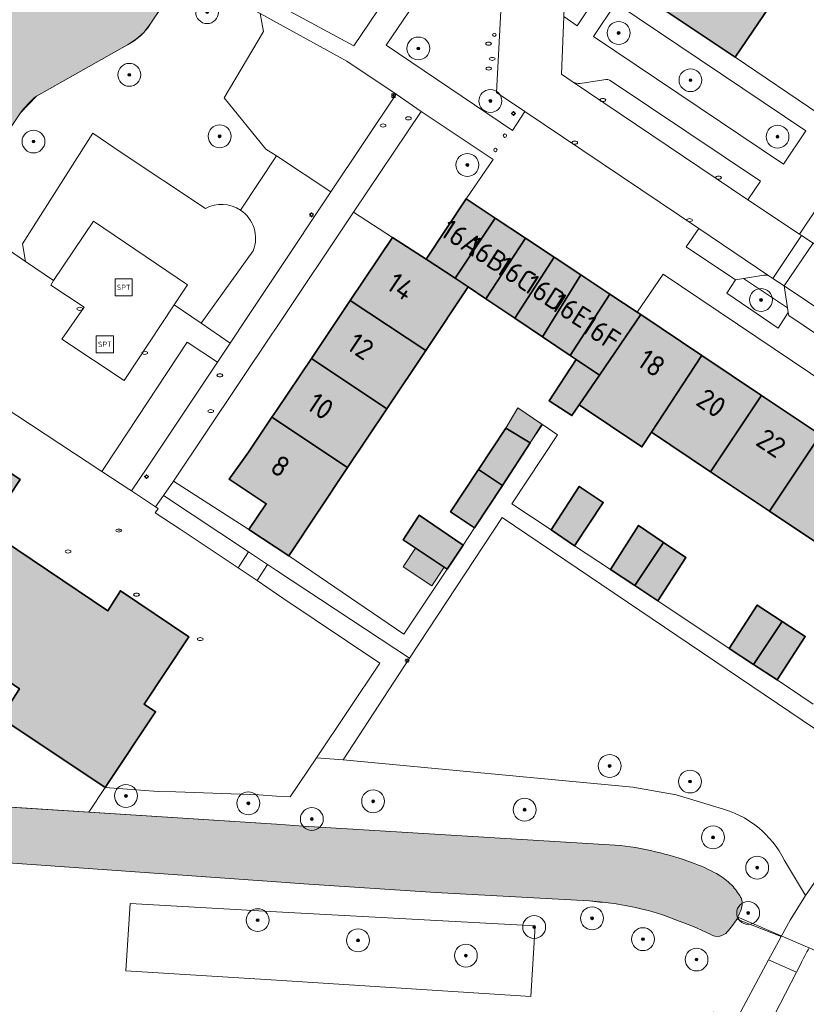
# Model space of a CAD drawing. Header units: metres. Extents: x 125349 to 128236, y 501602 to 503797.
# Tile 83 of 256: x 126478 to 126546, y 502023 to 502109. Entities that reach past the tile are written whole.
import ezdxf
from ezdxf.enums import TextEntityAlignment as Align

# ---------------------------------------------------------------- set-up
doc = ezdxf.new("R2010")
doc.units = ezdxf.units.M
doc.layers.get('0').update_dxf_attribs({"linetype": 'CONTINUOUS'})
for name, color, linetype, lineweight in [('B-WE-GK-BESCHOEIING-G', 130, 'GK-BESCHOEIING-SO', 18), ('B-WE-GR-BEPLANTING_CULTUUR_BODEMBEDEKKER-GV', 90, 'CONTINUOUS', 18), ('B-WE-GR-BEPLANTING_CULTUUR_BOSPLANTSOEN-GV', 90, 'CONTINUOUS', 18), ('B-WE-GR-BEPLANTING_CULTUUR_HEESTERS-GV', 90, 'CONTINUOUS', 18), ('B-WE-GR-BOOM-S-500', 90, 'CONTINUOUS', 18), ('B-WE-GR-GROENVOORZIENING-GV', 80, 'CONTINUOUS', 18), ('B-WE-IE-MEUBILAIR-S', 7, 'CONTINUOUS', 18), ('B-WE-IE-MEUBILAIR_WEGMEUBILAIR-S', 7, 'CONTINUOUS', 18), ('B-WE-IE-TERREINAFSCHEIDING_KUNSTMATIG_MUUR-G', 90, 'IE-TERREINAFSCHEIDING_KUNSTMATIG-SO', 18), ('B-WE-KW-KUNSTWERK_DUIKER-G', 170, 'CONTINUOUS', 18), ('B-WE-OG-BEBOUWING-GV', 7, 'CONTINUOUS', 35), ('B-WE-OG-BEBOUWING-T18', 10, 'CONTINUOUS', 18), ('B-WE-OG-BEBOUWING_OVERBOUWING-GV', 7, 'CONTINUOUS', 18), ('B-WE-OG-TERREIN_BEGROEID-GV', 7, 'CONTINUOUS', 18), ('B-WE-OG-TERREIN_ERF-GV', 7, 'CONTINUOUS', 18), ('B-WE-OG-WATER-GV', 130, 'CONTINUOUS', 18), ('B-WE-VH-GESLOTENVERHARDING_KUNSTSTOF-GV', 10, 'CONTINUOUS', 18), ('B-WE-VH-OPENVERHARDING-GV', 90, 'CONTINUOUS', 18), ('B-WE-VH-OPENVERHARDING_BETONSTRAATSTEEN-GV', 90, 'CONTINUOUS', 18), ('B-WE-VH-OPENVERHARDING_TEGEL-GV', 90, 'CONTINUOUS', 18)]:
    doc.layers.add(name, color=color, linetype=linetype, lineweight=lineweight)
for name, color, linetype, lineweight, true_color in [('B-WE-OG-BEBOUWING-V', 7, 'CONTINUOUS', 18, 0xcc646e), ('B-WE-OG-BEBOUWING_OVERBOUWING-V', 7, 'CONTINUOUS', 18, 0xcc646e), ('B-WE-OG-WATER-V', 7, 'CONTINUOUS', 18, 0xbee8ff)]:
    doc.layers.add(name, color=color, linetype=linetype, lineweight=lineweight, true_color=true_color)
doc.styles.add('NLCS-ISO', font='NLCS-ISO.ttf')
doc.styles.add('NLCS-ISO-M1000-T18', font='NLCS-ISO.ttf', dxfattribs={"height": 1.8})
doc.linetypes.add('GK-BESCHOEIING-SO', pattern='A,18,-3,[1,NLCS.SHX,S=0.6,R=0,X=0,Y=0],-3', length=24)
doc.linetypes.add('IE-TERREINAFSCHEIDING_KUNSTMATIG-SO', pattern='A,4,[82,NLCS.SHX,S=0.75,R=90,X=0,Y=0],4,-2', length=10)

# ---------------------------------------------------------------- blocks, each defined once
blk = doc.blocks.new('SIE-MEUBILAIR_BORD_INFORMATIE-SO')
h = blk.add_hatch(color=256)
h.dxf.hatch_style = 1
h.paths.add_polyline_path([(0.1265625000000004, 0.1957499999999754), (-0.3290625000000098, 0.1957499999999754), (-0.3290625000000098, 0.07762500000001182), (-0.1265625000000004, 0.07762500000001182), (-0.1265625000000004, -0.6480000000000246), (0.1265625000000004, -0.6480000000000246)])
h = blk.add_hatch(color=256)
h.dxf.hatch_style = 1
edge = h.paths.add_edge_path()
edge.add_arc((0, 0.4986431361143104), 0.1493568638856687, 0, 360)
for points in [[(-0.75, -0.75), (0.75, -0.75), (0.75, 0.75), (-0.75, 0.75)], [(0.1265625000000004, 0.1957499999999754), (-0.3290625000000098, 0.1957499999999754), (-0.3290625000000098, 0.07762500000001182), (-0.1265625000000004, 0.07762500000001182), (-0.1265625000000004, -0.6480000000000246), (0.1265625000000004, -0.6480000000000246)]]:
    blk.add_lwpolyline(points, close=True)
blk.add_circle((0, 0.4986431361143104), 0.1493568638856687)
blk = doc.blocks.new('SIE-MEUBILAIR_PAAL_LICHTMAST-SO')
for points in [[(-0.625, 0), (-1, 0)], [(-0.7071067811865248, 0.7071067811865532), (-0.4419417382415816, 0.44194173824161)], [(0, 1), (0, 0.625)], [(0.44194173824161, 0.4419417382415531), (0.7071067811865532, 0.7071067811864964)], [(1, 0), (0.625, 0)], [(-0.7071067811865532, -0.7071067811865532), (-0.4419417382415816, -0.44194173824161)], [(0, -0.625), (0, -1)], [(0.4419417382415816, -0.4419417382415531), (0.7071067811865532, -0.7071067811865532)]]:
    blk.add_lwpolyline(points)
blk.add_circle((0, 0), 0.5)
blk = doc.blocks.new('SIE-MEUBILAIR_PAAL_AFSLUITPAAL-SO')
blk.add_circle((0, 0), 0.75)
blk = doc.blocks.new('SIE-MEUBILAIR_PUT_RIOOLPUT-SO')
blk.add_ellipse((0, 0), major_axis=(1.25, 4.517432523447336e-15), ratio=0.5400000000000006)
blk = doc.blocks.new('SIE-MEUBILAIR_PUT_KOLK-SO')
blk.add_ellipse((0, 0), major_axis=(1.25, 4.517432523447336e-15), ratio=0.5400000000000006)
blk = doc.blocks.new('SIE-MEUBILAIR_PUT_GASPUT-SO')
blk.add_ellipse((0, 0), major_axis=(1.25, 4.517432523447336e-15), ratio=0.5400000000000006)
at = {"style": 'NLCS-ISO'}
blk.add_text('gas ', height=0.75, dxfattribs=at).set_placement((0.5310889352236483, 0.1623907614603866), align=Align.MIDDLE_CENTER)
blk = doc.blocks.new('SIE-WEG_SPEELTOESTEL-SO')
at = {"flags": 128}
blk.add_lwpolyline([(-3.75, -3.75), (3.75, -3.75), (3.75, 3.75), (-3.75, 3.75)], close=True, dxfattribs=at)
at = {"style": 'NLCS-ISO'}
blk.add_text('SPT', height=2.25, dxfattribs=at).set_placement((0, 0), align=Align.MIDDLE_CENTER)
blk = doc.blocks.new('SGR-BOOM_01-SO')
at = {"linetype": 'ByBlock', "lineweight": 18}
h = blk.add_hatch(color=0, dxfattribs=at)
h.dxf.hatch_style = 1
edge = h.paths.add_edge_path()
edge.add_arc((0, 0), 0.25, 0, 360)
at = {"color": 0, "linetype": 'ByBlock', "lineweight": 18}
for radius in [2, 0.25]:
    blk.add_circle((0, 0), radius, dxfattribs=at)

msp = doc.modelspace()

# ---------------------------------------------------------------- hatches: boundary and pattern name
at = {"layer": 'B-WE-OG-BEBOUWING-V'}
for points in [[(126537.109, 502116.038), (126533.488, 502110.667), (126540.15, 502106.213), (126543.727, 502111.54)], [(126519.141, 502092.136), (126516.607, 502093.817), (126513.096, 502088.521), (126515.634, 502086.866)], [(126516.791, 502086.112), (126518.332, 502085.071), (126521.806, 502090.368), (126519.141, 502092.136), (126515.634, 502086.866)], [(126516.791, 502086.112), (126515.634, 502086.866), (126513.096, 502088.521), (126510.15, 502090.427), (126506.458, 502084.917), (126506.466, 502084.911), (126513.078, 502080.544)], [(126524.305, 502088.71), (126521.806, 502090.368), (126518.332, 502085.071), (126520.868, 502083.359)], [(126524.305, 502088.71), (126520.868, 502083.359), (126523.282, 502081.729), (126526.649, 502087.155)], [(126523.282, 502081.729), (126525.716, 502080.085), (126529.171, 502085.482), (126526.649, 502087.155)], [(126531.885, 502083.681), (126531.561, 502083.896), (126529.171, 502085.482), (126525.716, 502080.085), (126526.227, 502079.74), (126528.268, 502078.362)], [(126506.458, 502084.917), (126503.06, 502079.846), (126509.675, 502075.44), (126513.078, 502080.544), (126506.466, 502084.911)], [(126531.885, 502083.681), (126528.268, 502078.362), (126526.503, 502075.767), (126531.992, 502072.092), (126532.835, 502073.378), (126537.215, 502080.062), (126537.238, 502080.097)], [(126499.605, 502074.69), (126506.233, 502070.279), (126509.675, 502075.44), (126503.06, 502079.846), (126500, 502075.279)], [(126526.503, 502075.767), (126528.268, 502078.362), (126526.227, 502079.74), (126523.87, 502076.142), (126525.867, 502074.838)], [(126542.45, 502076.608), (126537.238, 502080.097), (126537.215, 502080.062), (126532.835, 502073.378), (126537.999, 502069.921), (126542.431, 502076.58)], [(126542.45, 502076.608), (126542.431, 502076.58), (126537.999, 502069.921), (126543.15, 502066.473), (126547.597, 502073.132), (126547.611, 502073.153)], [(126499.605, 502074.69), (126497.562, 502071.641), (126495.879, 502069.261), (126499.117, 502067.124), (126497.603, 502064.853), (126501.083, 502062.556), (126506.233, 502070.279)], [(126457.773, 502064.378), (126457.512, 502063.987), (126468.766, 502056.563), (126464.163, 502049.678), (126470.695, 502045.324), (126475.446, 502052.31), (126477.507, 502050.924), (126475.874, 502048.362), (126485.019, 502042.274), (126489.423, 502048.908), (126488.423, 502049.582), (126492.333, 502055.472), (126486.349, 502059.496), (126485.247, 502057.743), (126474.658, 502064.859), (126477.578, 502069.231), (126470.945, 502073.636), (126466.839, 502067.404), (126461.965, 502070.671)], [(126519.775, 502068.714), (126522.212, 502072.443), (126520.065, 502073.748), (126517.68, 502070.11)], [(126547.611, 502073.153), (126547.597, 502073.132), (126543.15, 502066.473), (126548.352, 502062.991), (126552.789, 502069.666), (126552.799, 502069.681)], [(126517.347, 502064.998), (126519.775, 502068.714), (126517.68, 502070.11), (126515.25, 502066.403)], [(126524.046, 502064.835), (126526.093, 502063.43), (126528.601, 502067.228), (126526.504, 502068.633)], [(126514.94, 502061.401), (126516.344, 502063.499), (126512.499, 502066.108), (126511.095, 502063.96)], [(126533.884, 502063.737), (126531.696, 502065.221), (126529.238, 502061.373), (126531.367, 502059.955)], [(126533.382, 502058.613), (126535.84, 502062.411), (126533.884, 502063.737), (126531.367, 502059.955)], [(126541.746, 502053.052), (126544.25, 502056.819), (126542.081, 502058.246), (126539.623, 502054.449)], [(126541.746, 502053.052), (126543.817, 502051.689), (126546.275, 502055.487), (126544.25, 502056.819)]]:
    msp.add_hatch(color=256, dxfattribs=at).paths.add_polyline_path(points)
at = {"layer": 'B-WE-OG-BEBOUWING_OVERBOUWING-V'}
for points in [[(126521.137, 502075.512), (126520.065, 502073.748), (126522.212, 502072.443), (126523.218, 502074.098)], [(126512.175, 502063.241), (126511.081, 502061.597), (126513.599, 502059.921), (126514.693, 502061.565)]]:
    msp.add_hatch(color=256, dxfattribs=at).paths.add_polyline_path(points)
at = {"layer": 'B-WE-OG-WATER-V'}
h = msp.add_hatch(color=256, dxfattribs=at)
edge = h.paths.add_edge_path()
edge.add_line((126389.484, 502044.893), (126392.388, 502045.459))
edge.add_line((126392.388, 502045.459), (126410.497, 502051.379))
edge.add_line((126410.497, 502051.379), (126413.384, 502052.012))
edge.add_line((126413.384, 502052.012), (126416.905, 502051.3))
edge.add_line((126416.905, 502051.3), (126419.923, 502049.827))
edge.add_arc((126395.339779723, 502017.534403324), 40.58505290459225, 48.04648895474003, 52.71925507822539, ccw=False)
edge.add_line((126422.472, 502047.717), (126422.846, 502047.655))
edge.add_arc((126419.8654810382, 502042.6155611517), 5.854864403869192, 51.78976741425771, 59.39828894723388, ccw=False)
edge.add_arc((126419.8341743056, 502042.576375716), 5.905018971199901, 36.417776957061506, 51.78626416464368, ccw=False)
edge.add_arc((126419.857187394, 502042.6048201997), 5.869620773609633, -5.374900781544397, 36.327704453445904, ccw=False)
edge.add_arc((126417.6196056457, 502042.786841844), 8.114464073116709, 337.6407769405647, 354.8254741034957, ccw=False)
edge.add_line((126425.124, 502039.7), (126427.998, 502039.125))
edge.add_line((126427.998, 502039.125), (126430.403, 502038.652))
edge.add_line((126430.403, 502038.652), (126433.368, 502038.079))
edge.add_arc((126440.7080409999, 502035.6288871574), 7.738168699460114, 130.9543519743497, 161.5409400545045, ccw=False)
edge.add_arc((126440.6929678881, 502035.6526009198), 7.71038064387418, 122.228887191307, 130.9852624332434, ccw=False)
edge.add_arc((126439.1090434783, 502038.157826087), 4.746439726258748, 62.05961846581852, 122.1825743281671, ccw=False)
edge.add_arc((126464.769580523, 502087.5778261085), 50.93858170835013, 242.6067700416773, 264.6397269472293)
edge.add_line((126460.011, 502036.862), (126500, 502034.008))
edge.add_line((126500, 502034.008), (126502.402, 502033.851))
edge.add_line((126502.402, 502033.851), (126513.909, 502033.081))
edge.add_line((126513.909, 502033.081), (126527.359, 502032.345))
edge.add_line((126527.359, 502032.345), (126528.303, 502032.254))
edge.add_line((126528.303, 502032.254), (126529.26, 502032.16))
edge.add_arc((126515.9840241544, 501953.9979450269), 79.28151343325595, 78.522283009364, 80.36020040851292, ccw=False)
edge.add_arc((126526.803777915, 502010.2043245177), 22.05380442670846, 68.5740448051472, 77.01281001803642, ccw=False)
edge.add_arc((126522.3059221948, 501996.3238427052), 36.62872908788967, 64.6991307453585, 69.95619004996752, ccw=False)
edge.add_arc((126538.5924008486, 502030.2741258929), 1.047552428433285, 232.8650967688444, 281.8770531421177)
edge.add_arc((126538.4122887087, 502030.6691051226), 1.474206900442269, 285.570457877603, 315.2914805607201)
edge.add_arc((126533.4366500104, 502034.9300097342), 8.021823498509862, 318.6658328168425, 328.6454904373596)
edge.add_arc((126536.5981718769, 502032.8654642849), 4.249387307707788, 330.2368268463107, 340.6288305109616)
edge.add_arc((126539.0096086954, 502032.1955652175), 1.760288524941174, 335.1566596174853, 353.6213633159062)
edge.add_arc((126538.9399048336, 502032.1038504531), 1.822057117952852, 356.732583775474, 373.9790663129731)
edge.add_arc((126535.0670532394, 502029.3325723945), 6.491035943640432, 29.6531401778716, 41.09275271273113)
edge.add_arc((126536.1338525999, 502030.1830348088), 5.128408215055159, 41.76575844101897, 59.26263853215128)
edge.add_arc((126530.9178898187, 502020.9608791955), 15.72261076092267, 60.10175931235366, 68.5949331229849)
edge.add_arc((126526.3842827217, 502007.8262518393), 29.61137815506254, 69.70314716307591, 75.88016645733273)
edge.add_arc((126527.7960677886, 502014.8132611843), 22.49355696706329, 75.02591740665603, 84.10829062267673)
edge.add_line((126530.105, 502037.188), (126502.367, 502038.902))
edge.add_line((126502.367, 502038.902), (126500, 502039.058))
edge.add_line((126500, 502039.058), (126483.601, 502040.113))
edge.add_line((126483.601, 502040.113), (126467.49, 502041.15))
edge.add_line((126467.49, 502041.15), (126465.424, 502041.283))
edge.add_arc((126466.4946727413, 502057.5242092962), 16.27646213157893, 243.61734938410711, 266.2283353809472, ccw=False)
edge.add_arc((126469.2451049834, 502061.0009747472), 20.63377903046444, 206.3425716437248, 241.0645869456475, ccw=False)
edge.add_arc((126462.0529048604, 502056.2737874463), 12.13587282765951, 155.3154284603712, 201.4034948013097, ccw=False)
edge.add_line((126451.026, 502061.342), (126452.621, 502063.744))
edge.add_line((126452.621, 502063.744), (126454.526, 502066.613))
edge.add_line((126454.526, 502066.613), (126477.599, 502101.356))
edge.add_arc((126486.0795015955, 502094.6155470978), 10.83294108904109, 130.8002423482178, 141.5217006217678, ccw=False)
edge.add_line((126479.001, 502102.816), (126486.966, 502107.296))
edge.add_arc((126484.5580614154, 502111.9731340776), 5.26058470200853, 297.2408618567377, 326.9608456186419)
edge.add_line((126488.968, 502109.105), (126492.238, 502114.03))
edge.add_line((126492.238, 502114.03), (126493.058, 502115.264))
edge.add_line((126493.058, 502115.264), (126500, 502125.72))
edge.add_line((126500, 502125.72), (126500.749, 502126.851))
edge.add_line((126500.749, 502126.851), (126502.377, 502129.307))
edge.add_line((126502.377, 502129.307), (126505.166, 502133.418))
edge.add_line((126505.166, 502133.418), (126510.468, 502141.234))
edge.add_line((126510.468, 502141.234), (126518.513, 502153.296))
edge.add_line((126518.513, 502153.296), (126521.647, 502157.971))
edge.add_line((126521.647, 502157.971), (126522.638, 502159.45))
edge.add_line((126522.638, 502159.45), (126525.033, 502163.022))
edge.add_line((126525.033, 502163.022), (126522.864, 502175.946))
edge.add_line((126522.864, 502175.946), (126521.58, 502183.594))
edge.add_line((126521.58, 502183.594), (126518.607, 502185.589))
edge.add_line((126518.607, 502185.589), (126516.323, 502187.122))
edge.add_line((126516.323, 502187.122), (126515.015, 502187.999))
edge.add_line((126515.015, 502187.999), (126502.19, 502184.774))
edge.add_line((126502.19, 502184.774), (126500, 502181.561))
edge.add_line((126500, 502181.561), (126471.507, 502139.392))
edge.add_line((126471.507, 502139.392), (126468.313, 502134.665))
edge.add_line((126468.313, 502134.665), (126463.072, 502126.908))
edge.add_line((126463.072, 502126.908), (126459.857, 502122.066))
edge.add_line((126459.857, 502122.066), (126458.177, 502119.535))
edge.add_line((126458.177, 502119.535), (126448.532, 502105.009))
edge.add_line((126448.532, 502105.009), (126443.712, 502097.749))
edge.add_line((126443.712, 502097.749), (126431.478, 502079.324))
edge.add_line((126431.478, 502079.324), (126428.07, 502074.19))
edge.add_line((126428.07, 502074.19), (126419.351, 502061.059))
edge.add_line((126419.351, 502061.059), (126418.03, 502059.069))
edge.add_line((126418.03, 502059.069), (126415.228, 502058.226))
edge.add_line((126415.228, 502058.226), (126412.278, 502058.034))
edge.add_line((126412.278, 502058.034), (126409.812, 502058.118))
edge.add_line((126409.812, 502058.118), (126406.575, 502057.634))
edge.add_line((126406.575, 502057.634), (126394.465, 502053.079))
edge.add_line((126394.465, 502053.079), (126387.822, 502050.879))
edge.add_line((126387.822, 502050.879), (126387.919, 502050.756))
edge.add_line((126387.919, 502050.756), (126386.181, 502048.769))
edge.add_line((126386.181, 502048.769), (126388.839, 502045.017))
edge.add_line((126388.839, 502045.017), (126388.995, 502044.797))
edge.add_line((126388.995, 502044.797), (126389.484, 502044.893))

# ---------------------------------------------------------------- linework, layer by layer
at = {"layer": 'B-WE-GK-BESCHOEIING-G', "flags": 128}
for points in [[(126521.58, 502183.594), (126525.033, 502163.021), (126518.513, 502153.296), (126510.468, 502141.234), (126502.377, 502129.307), (126500, 502125.72), (126488.968, 502109.105), (126488.409, 502108.389), (126487.735, 502107.78), (126486.966, 502107.296), (126479.001, 502102.816), (126477.599, 502101.356), (126451.026, 502061.342)], [(126465.424, 502041.283), (126500, 502039.058), (126502.367, 502038.902), (126530.105, 502037.188)], [(126527.359, 502032.345), (126513.909, 502033.081), (126502.402, 502033.851), (126500, 502034.008), (126460.011, 502036.862)]]:
    msp.add_lwpolyline(points, dxfattribs=at)
at = {"layer": 'B-WE-GK-BESCHOEIING-G'}
for points in [[(126530.105, 502037.188, -0.0396500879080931), (126533.608, 502036.543)], [(126533.608, 502036.543, -0.02695885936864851), (126536.656, 502035.599)], [(126536.656, 502035.599, -0.03707543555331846), (126538.755, 502034.591)], [(126538.755, 502034.591, -0.07649321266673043), (126539.959, 502033.599)], [(126539.959, 502033.599, -0.04995622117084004), (126540.708, 502032.544)], [(126529.26, 502032.16, -0.001614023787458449), (126527.359, 502032.345)], [(126531.76, 502031.694, 0.008019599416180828), (126529.26, 502032.16)], [(126540.759, 502032, -0.080742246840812), (126540.607, 502031.456)], [(126540.708, 502032.544, -0.07539434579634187), (126540.759, 502032)], [(126534.86, 502030.734, 0.03683770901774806), (126531.76, 502031.694)], [(126540.607, 502031.456, -0.04537477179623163), (126540.287, 502030.756)], [(126537.96, 502029.439, 0.02294227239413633), (126534.86, 502030.734)], [(126540.287, 502030.756, -0.043572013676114), (126539.46, 502029.632)], [(126538.808, 502029.249, -0.2171759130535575), (126537.96, 502029.439)], [(126539.46, 502029.632, -0.1304143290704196), (126538.808, 502029.249)]]:
    msp.add_lwpolyline(points, format="xyb", dxfattribs=at)
at = {"layer": 'B-WE-GR-BEPLANTING_CULTUUR_BODEMBEDEKKER-GV', "flags": 128}
msp.add_lwpolyline([(126540.876, 502086.836), (126540.184, 502086.72), (126539.431, 502085.55), (126543.908, 502082.505), (126544.794, 502083.859), (126544.731, 502084.262)], close=True, dxfattribs=at)
at = {"layer": 'B-WE-GR-BEPLANTING_CULTUUR_BOSPLANTSOEN-GV', "flags": 128}
for points in [[(126492.238, 502114.03), (126488.968, 502109.105)], [(126496.855, 502092.831), (126500, 502097.566), (126499.087, 502098.165), (126495.419, 502102.661), (126498.86, 502108.464), (126498.588, 502110.038), (126497.401, 502110.694), (126497.38, 502110.728), (126493.617, 502113.077)], [(126486.966, 502107.296), (126479.001, 502102.816)], [(126477.599, 502101.356), (126454.526, 502066.613), (126457.773, 502064.378), (126461.965, 502070.671), (126468.541, 502080.586), (126475.026, 502090.362), (126478.055, 502088.315), (126477.795, 502089.868), (126483.938, 502099.556), (126486.43, 502097.885)], [(126486.43, 502097.885), (126493.784, 502092.956)], [(126505.841, 502044.688), (126503.512, 502044.885), (126501.216, 502041.461), (126500, 502041.513), (126498.453, 502041.627), (126491.207, 502041.883), (126489.661, 502041.938), (126485.019, 502042.274), (126483.601, 502040.113), (126500, 502039.058), (126502.367, 502038.902)], [(126538.747, 502040.487), (126534.986, 502041.625), (126531.199, 502042.304), (126505.841, 502044.688)], [(126502.367, 502038.902), (126530.105, 502037.188)], [(126546.314, 502032.811), (126544.458, 502035.884)], [(126540.287, 502030.756), (126544.174, 502029.217), (126544.959, 502030.649), (126546.314, 502032.811)]]:
    msp.add_lwpolyline(points, dxfattribs=at)
at = {"layer": 'B-WE-GR-BEPLANTING_CULTUUR_BOSPLANTSOEN-GV'}
for points in [[(126488.968, 502109.105, -0.1304097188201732), (126486.966, 502107.296)], [(126479.001, 502102.816, 0.04681534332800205), (126477.599, 502101.356)], [(126493.784, 502092.956, -0.27971392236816), (126496.855, 502092.831)], [(126544.458, 502035.884, 0.2226033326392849), (126538.747, 502040.487)], [(126530.105, 502037.188, -0.0396500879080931), (126533.608, 502036.543)], [(126533.608, 502036.543, -0.02695885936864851), (126536.656, 502035.599)], [(126536.656, 502035.599, -0.03707543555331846), (126538.755, 502034.591)], [(126538.755, 502034.591, -0.07649321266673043), (126539.959, 502033.599)], [(126539.959, 502033.599, -0.04995622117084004), (126540.708, 502032.544)], [(126540.759, 502032, -0.080742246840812), (126540.607, 502031.456)], [(126540.708, 502032.544, -0.07539434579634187), (126540.759, 502032)], [(126540.607, 502031.456, -0.04537477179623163), (126540.287, 502030.756)]]:
    msp.add_lwpolyline(points, format="xyb", dxfattribs=at)
at = {"layer": 'B-WE-GR-BEPLANTING_CULTUUR_HEESTERS-GV', "flags": 128}
for points in [[(126518.484, 502120.329), (126509.602, 502107.26), (126520.656, 502099.811), (126521.748, 502101.465), (126519.258, 502103.112), (126519.794, 502113.037), (126522.214, 502116.658), (126522.649, 502117.309)], [(126493.411, 502082.916), (126495.944, 502081.18), (126497.434, 502083.415), (126500, 502087.265), (126504.778, 502094.434), (126500, 502097.566), (126496.855, 502092.831)], [(126497.967, 502089.266), (126493.411, 502082.916)], [(126466.693, 502044.119), (126467.49, 502041.15), (126483.601, 502040.113), (126485.019, 502042.274), (126475.874, 502048.362), (126477.507, 502050.924), (126475.446, 502052.31), (126470.695, 502045.324), (126464.163, 502049.678), (126468.766, 502056.563), (126457.512, 502063.987), (126457.773, 502064.378)]]:
    msp.add_lwpolyline(points, dxfattribs=at)
for points in [[(126525.16, 502109.777), (126526.314, 502108.967), (126530.121, 502114.643), (126529.099, 502115.395), (126526.649, 502115.109), (126525.984, 502114.117), (126525.288, 502113.078)], [(126529.697, 502110.957), (126527.739, 502108.023), (126544.377, 502096.844), (126546.336, 502099.778)], [(126512.681, 502101.472), (126506.761, 502092.638), (126510.15, 502090.427), (126513.096, 502088.521), (126516.607, 502093.817), (126518.969, 502097.27)], [(126545.769, 502090.732), (126545.945, 502090.615), (126546.982, 502089.926), (126549.346, 502090.503), (126549.86, 502091.295), (126547.32, 502093.031)], [(126484.718, 502069.955), (126487.085, 502068.399), (126487.087, 502068.398), (126487.322, 502068.244), (126488.708, 502070.324), (126494.836, 502079.517), (126492.202, 502081.272), (126486.087, 502072.025)], [(126489.431, 502066.858), (126489.658, 502066.709), (126489.404, 502066.334), (126491.569, 502064.894), (126496.648, 502061.515), (126497.545, 502062.909), (126490.109, 502067.846)], [(126511.651, 502053.59), (126500, 502061.278), (126499.211, 502061.802), (126498.305, 502060.394), (126500, 502059.22), (126500.571, 502058.838), (126509.058, 502053.156), (126503.512, 502044.885), (126505.841, 502044.688)]]:
    msp.add_lwpolyline(points, close=True, dxfattribs=at)
at = {"layer": 'B-WE-GR-BEPLANTING_CULTUUR_HEESTERS-GV'}
msp.add_lwpolyline([(126496.855, 502092.831, -0.3551277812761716), (126497.967, 502089.266)], format="xyb", dxfattribs=at)
at = {"layer": 'B-WE-GR-GROENVOORZIENING-GV', "flags": 128}
for points in [[(126529.26, 502032.16), (126528.303, 502032.254), (126527.359, 502032.345), (126513.909, 502033.081), (126502.402, 502033.851), (126500, 502034.008), (126460.011, 502036.862)], [(126477.018, 502021.363), (126483.262, 502020.947), (126489.961, 502020.629), (126496.114, 502020.214), (126500.049, 502019.987), (126502.488, 502019.845), (126503.144, 502019.761), (126515.167, 502019.021), (126531.297, 502018.481), (126535.525, 502020.685), (126538.252, 502022.616), (126540.212, 502021.841), (126543.068, 502027.177), (126543.56, 502028.097), (126544.174, 502029.217), (126540.287, 502030.756)]]:
    msp.add_lwpolyline(points, dxfattribs=at)
for points in [[(126522.657, 502030.161), (126500, 502031.394), (126487.21, 502032.124), (126486.837, 502026.235), (126500, 502025.395), (126522.265, 502023.973)], [(126487.21, 502032.124), (126500, 502031.394), (126522.657, 502030.161), (126522.265, 502023.973), (126500, 502025.395), (126486.837, 502026.235)]]:
    msp.add_lwpolyline(points, close=True, dxfattribs=at)
at = {"layer": 'B-WE-GR-GROENVOORZIENING-GV'}
for points in [[(126531.76, 502031.694, 0.008019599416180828), (126529.26, 502032.16)], [(126534.86, 502030.734, 0.03683770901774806), (126531.76, 502031.694)], [(126537.96, 502029.439, 0.02294227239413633), (126534.86, 502030.734)], [(126540.287, 502030.756, -0.043572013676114), (126539.46, 502029.632)], [(126538.808, 502029.249, -0.2171759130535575), (126537.96, 502029.439)], [(126539.46, 502029.632, -0.1304143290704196), (126538.808, 502029.249)]]:
    msp.add_lwpolyline(points, format="xyb", dxfattribs=at)
at = {"layer": 'B-WE-IE-TERREINAFSCHEIDING_KUNSTMATIG_MUUR-G', "flags": 128}
msp.add_lwpolyline([(126547.463, 502101.263), (126540.15, 502106.213)], dxfattribs=at)
at = {"layer": 'B-WE-KW-KUNSTWERK_DUIKER-G', "flags": 128}
msp.add_lwpolyline([(126540.333, 502030.947), (126550.545, 502026.558)], dxfattribs=at)
at = {"layer": 'B-WE-OG-BEBOUWING-GV', "flags": 128}
for points in [[(126537.109, 502116.038), (126533.488, 502110.667), (126540.15, 502106.213), (126543.727, 502111.54)], [(126519.141, 502092.136), (126516.607, 502093.817), (126513.096, 502088.521), (126515.634, 502086.866)], [(126516.791, 502086.112), (126518.332, 502085.071), (126521.806, 502090.368), (126519.141, 502092.136), (126515.634, 502086.866)], [(126516.791, 502086.112), (126515.634, 502086.866), (126513.096, 502088.521), (126510.15, 502090.427), (126506.458, 502084.917), (126506.466, 502084.911), (126513.078, 502080.544)], [(126524.305, 502088.71), (126521.806, 502090.368), (126518.332, 502085.071), (126520.868, 502083.359)], [(126524.305, 502088.71), (126520.868, 502083.359), (126523.282, 502081.729), (126526.649, 502087.155)], [(126523.282, 502081.729), (126525.716, 502080.085), (126529.171, 502085.482), (126526.649, 502087.155)], [(126531.885, 502083.681), (126531.561, 502083.896), (126529.171, 502085.482), (126525.716, 502080.085), (126526.227, 502079.74), (126528.268, 502078.362)], [(126506.458, 502084.917), (126503.06, 502079.846), (126509.675, 502075.44), (126513.078, 502080.544), (126506.466, 502084.911)], [(126531.885, 502083.681), (126528.268, 502078.362), (126526.503, 502075.767), (126531.992, 502072.092), (126532.835, 502073.378), (126537.215, 502080.062), (126537.238, 502080.097)], [(126499.605, 502074.69), (126506.233, 502070.279), (126509.675, 502075.44), (126503.06, 502079.846), (126500, 502075.279)], [(126526.503, 502075.767), (126528.268, 502078.362), (126526.227, 502079.74), (126523.87, 502076.142), (126525.867, 502074.838)], [(126542.45, 502076.608), (126537.238, 502080.097), (126537.215, 502080.062), (126532.835, 502073.378), (126537.999, 502069.921), (126542.431, 502076.58)], [(126542.45, 502076.608), (126542.431, 502076.58), (126537.999, 502069.921), (126543.15, 502066.473), (126547.597, 502073.132), (126547.611, 502073.153)], [(126499.605, 502074.69), (126497.562, 502071.641), (126495.879, 502069.261), (126499.117, 502067.124), (126497.603, 502064.853), (126501.083, 502062.556), (126506.233, 502070.279)], [(126457.773, 502064.378), (126457.512, 502063.987), (126468.766, 502056.563), (126464.163, 502049.678), (126470.695, 502045.324), (126475.446, 502052.31), (126477.507, 502050.924), (126475.874, 502048.362), (126485.019, 502042.274), (126489.423, 502048.908), (126488.423, 502049.582), (126492.333, 502055.472), (126486.349, 502059.496), (126485.247, 502057.743), (126474.658, 502064.859), (126477.578, 502069.231), (126470.945, 502073.636), (126466.839, 502067.404), (126461.965, 502070.671)], [(126519.775, 502068.714), (126522.212, 502072.443), (126520.065, 502073.748), (126517.68, 502070.11)], [(126547.611, 502073.153), (126547.597, 502073.132), (126543.15, 502066.473), (126548.352, 502062.991), (126552.789, 502069.666), (126552.799, 502069.681)], [(126517.347, 502064.998), (126519.775, 502068.714), (126517.68, 502070.11), (126515.25, 502066.403)], [(126524.046, 502064.835), (126526.093, 502063.43), (126528.601, 502067.228), (126526.504, 502068.633)], [(126514.94, 502061.401), (126516.344, 502063.499), (126512.499, 502066.108), (126511.095, 502063.96)], [(126533.884, 502063.737), (126531.696, 502065.221), (126529.238, 502061.373), (126531.367, 502059.955)], [(126533.382, 502058.613), (126535.84, 502062.411), (126533.884, 502063.737), (126531.367, 502059.955)], [(126541.746, 502053.052), (126544.25, 502056.819), (126542.081, 502058.246), (126539.623, 502054.449)], [(126541.746, 502053.052), (126543.817, 502051.689), (126546.275, 502055.487), (126544.25, 502056.819)]]:
    msp.add_lwpolyline(points, close=True, dxfattribs=at)
at = {"layer": 'B-WE-OG-BEBOUWING_OVERBOUWING-GV', "flags": 128}
for points in [[(126521.137, 502075.512), (126520.065, 502073.748), (126522.212, 502072.443), (126523.218, 502074.098)], [(126512.175, 502063.241), (126511.081, 502061.597), (126513.599, 502059.921), (126514.693, 502061.565)]]:
    msp.add_lwpolyline(points, close=True, dxfattribs=at)
at = {"layer": 'B-WE-OG-TERREIN_BEGROEID-GV', "flags": 128}
for points in [[(126500, 502110.87), (126506.769, 502107.201), (126545.801, 502164.986)], [(126493.784, 502092.956), (126486.43, 502097.885), (126483.938, 502099.556), (126477.795, 502089.868), (126478.055, 502088.315), (126480.491, 502086.669), (126484.005, 502091.846), (126492.217, 502086.289), (126491.065, 502084.524), (126493.411, 502082.916)], [(126493.411, 502082.916), (126497.967, 502089.266)], [(126546.314, 502032.811), (126546.558, 502033.201), (126547.807, 502035.003), (126548.956, 502036.455), (126549.956, 502037.706), (126553.654, 502043.011), (126519.746, 502065.901), (126511.651, 502053.59)], [(126511.651, 502053.59), (126505.841, 502044.688), (126531.199, 502042.304), (126534.986, 502041.625), (126538.747, 502040.487)], [(126544.458, 502035.884), (126546.314, 502032.811)], [(126545.862, 502026.791), (126545.51, 502026.109), (126542.613, 502020.492), (126544.257, 502019.821), (126548.521, 502012.741), (126553.918, 502006.495), (126558.943, 502000.685), (126560.862, 501998.622), (126563.402, 501995.822), (126569.881, 501989.178), (126572.909, 501986.113), (126575.074, 501983.922), (126582.504, 501976.425), (126584.715, 501974.357), (126588.027, 501971.631), (126591.364, 501969.036), (126595.292, 501965.995), (126598.312, 501963.86), (126601.444, 501961.767), (126606.387, 501958.562), (126610.989, 501955.553), (126613.631, 501953.804), (126631.565, 501942.482), (126647.964, 501932.005)]]:
    msp.add_lwpolyline(points, dxfattribs=at)
msp.add_lwpolyline([(126500, 502097.566), (126504.778, 502094.434), (126510.477, 502102.983), (126506.151, 502105.853), (126500, 502109.256), (126498.588, 502110.038), (126498.86, 502108.464), (126495.419, 502102.661), (126499.087, 502098.165)], close=True, dxfattribs=at)
at = {"layer": 'B-WE-OG-TERREIN_BEGROEID-GV'}
for points in [[(126496.855, 502092.831, 0.27971392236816), (126493.784, 502092.956)], [(126497.967, 502089.266, 0.3551277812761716), (126496.855, 502092.831)], [(126538.747, 502040.487, -0.2226033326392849), (126544.458, 502035.884)], [(126546.623, 502028.247, 0.01414790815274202), (126545.862, 502026.791)]]:
    msp.add_lwpolyline(points, format="xyb", dxfattribs=at)
at = {"layer": 'B-WE-OG-TERREIN_ERF-GV', "flags": 128}
for points in [[(126543.727, 502111.54), (126540.15, 502106.213), (126547.463, 502101.263), (126549.594, 502104.468), (126548.429, 502105.262), (126549.84, 502107.384), (126551.187, 502109.41), (126554.981, 502106.851), (126559.044, 502112.896)], [(126567.795, 502064.381), (126533.838, 502087.214), (126531.561, 502083.896), (126531.885, 502083.681), (126537.238, 502080.097), (126542.45, 502076.608), (126547.611, 502073.153)], [(126548.352, 502062.991), (126543.15, 502066.473), (126537.999, 502069.921), (126532.835, 502073.378), (126531.992, 502072.092), (126526.503, 502075.767), (126525.867, 502074.838), (126523.87, 502076.142), (126526.227, 502079.74), (126525.716, 502080.085), (126523.282, 502081.729), (126520.868, 502083.359), (126518.332, 502085.071), (126516.791, 502086.112), (126513.078, 502080.544), (126509.675, 502075.44), (126506.233, 502070.279), (126501.083, 502062.556), (126511.15, 502055.691), (126514.94, 502061.401), (126511.095, 502063.96), (126512.499, 502066.108), (126516.344, 502063.499), (126517.347, 502064.998), (126515.25, 502066.403), (126517.68, 502070.11), (126520.065, 502073.748), (126522.212, 502072.443), (126523.293, 502074.058), (126524.593, 502073.158), (126520.596, 502067.102), (126524.046, 502064.835), (126526.504, 502068.633), (126528.601, 502067.228), (126526.093, 502063.43), (126529.238, 502061.373), (126531.696, 502065.221), (126533.884, 502063.737), (126535.84, 502062.411), (126533.382, 502058.613), (126539.623, 502054.449), (126542.081, 502058.246), (126544.25, 502056.819), (126546.275, 502055.487), (126543.817, 502051.689), (126546.963, 502049.582)], [(126470.945, 502073.636), (126477.578, 502069.231), (126474.658, 502064.859), (126485.247, 502057.743), (126486.349, 502059.496), (126492.333, 502055.472), (126488.423, 502049.582), (126489.423, 502048.908), (126485.019, 502042.274), (126489.661, 502041.938), (126491.207, 502041.883), (126498.453, 502041.627), (126500, 502041.513), (126501.216, 502041.461), (126503.512, 502044.885), (126509.058, 502053.156), (126500.571, 502058.838), (126500, 502059.22), (126498.305, 502060.394), (126497.605, 502060.879), (126496.648, 502061.515), (126491.569, 502064.894), (126489.404, 502066.334), (126489.658, 502066.709), (126489.431, 502066.858), (126487.322, 502068.244), (126487.087, 502068.398), (126487.085, 502068.399), (126484.718, 502069.955), (126468.541, 502080.586)], [(126546.963, 502049.582), (126543.817, 502051.689), (126541.746, 502053.052), (126539.623, 502054.449), (126533.382, 502058.613), (126531.367, 502059.955), (126529.238, 502061.373), (126526.093, 502063.43), (126524.046, 502064.835), (126520.596, 502067.102), (126524.593, 502073.158), (126523.293, 502074.058), (126522.212, 502072.443), (126519.775, 502068.714), (126517.347, 502064.998), (126516.344, 502063.499), (126514.94, 502061.401), (126511.15, 502055.691), (126501.083, 502062.556), (126497.603, 502064.853), (126490.994, 502069.107), (126490.109, 502067.846), (126497.545, 502062.909), (126499.211, 502061.802), (126500, 502061.278), (126511.651, 502053.59), (126519.746, 502065.901), (126553.654, 502043.011)]]:
    msp.add_lwpolyline(points, dxfattribs=at)
msp.add_lwpolyline([(126497.603, 502064.853), (126499.117, 502067.124), (126495.879, 502069.261), (126497.562, 502071.641), (126499.605, 502074.69), (126500, 502075.279), (126503.06, 502079.846), (126506.458, 502084.917), (126510.15, 502090.427), (126506.761, 502092.638), (126500, 502082.547), (126499.606, 502081.96), (126490.994, 502069.107)], close=True, dxfattribs=at)
at = {"layer": 'B-WE-OG-WATER-GV', "flags": 128}
for points in [[(126488.968, 502109.105), (126492.238, 502114.03)], [(126479.001, 502102.816), (126486.966, 502107.296)], [(126451.026, 502061.342), (126452.621, 502063.744), (126454.526, 502066.613), (126477.599, 502101.356)], [(126530.105, 502037.188), (126502.367, 502038.902), (126500, 502039.058), (126483.601, 502040.113), (126467.49, 502041.15), (126465.424, 502041.283)], [(126460.011, 502036.862), (126500, 502034.008), (126502.402, 502033.851), (126513.909, 502033.081), (126527.359, 502032.345), (126528.303, 502032.254), (126529.26, 502032.16)]]:
    msp.add_lwpolyline(points, dxfattribs=at)
at = {"layer": 'B-WE-OG-WATER-GV'}
for points in [[(126486.966, 502107.296, 0.1304097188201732), (126488.968, 502109.105)], [(126477.599, 502101.356, -0.04681534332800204), (126479.001, 502102.816)], [(126533.608, 502036.543, 0.03965008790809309), (126530.105, 502037.188)], [(126536.656, 502035.599, 0.0269588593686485), (126533.608, 502036.543)], [(126538.755, 502034.591, 0.03707543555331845), (126536.656, 502035.599)], [(126539.959, 502033.599, 0.07649321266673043), (126538.755, 502034.591)], [(126540.708, 502032.544, 0.04995622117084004), (126539.959, 502033.599)], [(126529.26, 502032.16, -0.008019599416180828), (126531.76, 502031.694)], [(126540.607, 502031.456, 0.08074224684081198), (126540.759, 502032)], [(126540.759, 502032, 0.07539434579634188), (126540.708, 502032.544)], [(126531.76, 502031.694, -0.03683770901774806), (126534.86, 502030.734)], [(126540.287, 502030.756, 0.04537477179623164), (126540.607, 502031.456)], [(126534.86, 502030.734, -0.02294227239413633), (126537.96, 502029.439)], [(126539.46, 502029.632, 0.04357201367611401), (126540.287, 502030.756)], [(126537.96, 502029.439, 0.2171759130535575), (126538.808, 502029.249)], [(126538.808, 502029.249, 0.1304143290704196), (126539.46, 502029.632)]]:
    msp.add_lwpolyline(points, format="xyb", dxfattribs=at)
at = {"layer": 'B-WE-VH-GESLOTENVERHARDING_KUNSTSTOF-GV', "flags": 128}
msp.add_lwpolyline([(126491.065, 502084.524), (126492.217, 502086.289), (126484.005, 502091.846), (126480.491, 502086.669), (126480.261, 502086.268), (126483.187, 502084.339), (126481.226, 502081.54), (126486.67, 502077.909)], close=True, dxfattribs=at)
at = {"layer": 'B-WE-VH-OPENVERHARDING-GV', "flags": 128}
for points in [[(126570.146, 502062.832), (126567.795, 502064.381), (126554.653, 502044.412), (126553.654, 502043.011), (126549.956, 502037.706), (126548.956, 502036.455), (126547.807, 502035.003), (126546.558, 502033.201), (126546.314, 502032.811)], [(126546.314, 502032.811), (126544.959, 502030.649), (126544.174, 502029.217), (126543.56, 502028.097), (126543.068, 502027.177), (126545.51, 502026.109), (126545.862, 502026.791)]]:
    msp.add_lwpolyline(points, dxfattribs=at)
for points in [[(126499.211, 502061.802), (126497.545, 502062.909), (126496.648, 502061.515), (126497.605, 502060.879), (126498.305, 502060.394)], [(126543.068, 502027.177), (126540.212, 502021.841), (126541.499, 502021.118), (126542.613, 502020.492), (126545.51, 502026.109)]]:
    msp.add_lwpolyline(points, close=True, dxfattribs=at)
at = {"layer": 'B-WE-VH-OPENVERHARDING-GV'}
msp.add_lwpolyline([(126545.862, 502026.791, -0.01414790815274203), (126546.623, 502028.247)], format="xyb", dxfattribs=at)
at = {"layer": 'B-WE-VH-OPENVERHARDING_BETONSTRAATSTEEN-GV', "flags": 128}
for points in [[(126553.668, 502163.263), (126551.759, 502164.54), (126550.041, 502162.032), (126545.801, 502164.986), (126506.769, 502107.201), (126500, 502110.87), (126498.217, 502111.837), (126498.082, 502111.86)], [(126545.769, 502090.732), (126547.32, 502093.031), (126549.86, 502091.295), (126549.346, 502090.503), (126549.55, 502090.553), (126574.142, 502073.982), (126575.657, 502076.234), (126560.413, 502086.433), (126560.155, 502086.287), (126548.277, 502094.431), (126551.159, 502098.705), (126550.016, 502099.519), (126547.463, 502101.263), (126540.15, 502106.213), (126533.488, 502110.667), (126533.409, 502110.552), (126530.714, 502112.411), (126545.356, 502134.199), (126546.153, 502135.384), (126560.143, 502156.202), (126561.281, 502157.903), (126557.276, 502160.582)], [(126557.121, 502160.348), (126555.946, 502158.525), (126556.532, 502155.89), (126555.41, 502154.234), (126546.721, 502141.294), (126546.449, 502141.245), (126547.487, 502140.505), (126545.043, 502136.871), (126542.535, 502138.537), (126541.085, 502136.365), (126543.55, 502134.694), (126541.75, 502131.96), (126540.753, 502132.589), (126540.773, 502132.495), (126529.279, 502115.416), (126529.099, 502115.395), (126530.121, 502114.643), (126526.314, 502108.967), (126525.16, 502109.777), (126524.964, 502104.72), (126525.888, 502104.075)], [(126569.528, 502066.962), (126544.835, 502083.601), (126544.794, 502083.859), (126543.908, 502082.505), (126539.431, 502085.55), (126540.184, 502086.72), (126535.847, 502089.626), (126536.972, 502091.23), (126521.748, 502101.465), (126520.656, 502099.811), (126509.602, 502107.26), (126518.484, 502120.329)], [(126498.588, 502110.038), (126500, 502109.256), (126506.151, 502105.853), (126510.477, 502102.983), (126512.681, 502101.472), (126518.969, 502097.27), (126516.607, 502093.817), (126519.141, 502092.136), (126521.806, 502090.368), (126524.305, 502088.71), (126526.649, 502087.155), (126529.171, 502085.482), (126531.561, 502083.896), (126533.838, 502087.214), (126567.795, 502064.381)], [(126525.888, 502104.075), (126541.261, 502093.726)], [(126528.664, 502104.244), (126526.589, 502103.913)], [(126541.261, 502093.726), (126542.365, 502095.359), (126529.307, 502104.122)], [(126529.307, 502104.122), (126542.365, 502095.359), (126541.261, 502093.726), (126545.769, 502090.732)], [(126543.103, 502087.079), (126536.972, 502091.23), (126535.847, 502089.626), (126540.184, 502086.72), (126540.876, 502086.836)], [(126540.876, 502086.836), (126542.655, 502087.133)]]:
    msp.add_lwpolyline(points, dxfattribs=at)
for points in [[(126545.769, 502090.732), (126541.261, 502093.726), (126525.888, 502104.075), (126524.964, 502104.72), (126525.16, 502109.777), (126525.288, 502113.078), (126525.984, 502114.117), (126522.214, 502116.658), (126519.794, 502113.037), (126519.258, 502103.112), (126521.748, 502101.465), (126536.972, 502091.23), (126543.103, 502087.079), (126543.438, 502086.853), (126545.945, 502090.615)], [(126529.697, 502110.957), (126546.336, 502099.778), (126544.377, 502096.844), (126527.739, 502108.023)], [(126545.945, 502090.615), (126543.438, 502086.853), (126544.427, 502086.185), (126546.982, 502089.926)], [(126468.541, 502080.586), (126484.718, 502069.955), (126486.087, 502072.025), (126492.202, 502081.272), (126494.836, 502079.517), (126495.944, 502081.18), (126493.411, 502082.916), (126491.065, 502084.524), (126486.67, 502077.909), (126481.226, 502081.54), (126483.187, 502084.339), (126480.261, 502086.268), (126480.491, 502086.669), (126478.055, 502088.315), (126475.026, 502090.362)], [(126573.066, 502072.381), (126546.982, 502089.926), (126544.427, 502086.185), (126570.625, 502068.595), (126574.526, 502065.976), (126574.669, 502065.882), (126577.159, 502069.628), (126577.071, 502069.687)], [(126544.427, 502086.185), (126544.731, 502084.262), (126544.794, 502083.859), (126544.835, 502083.601), (126569.528, 502066.962), (126571.902, 502065.363), (126572.115, 502065.413), (126574.526, 502065.976), (126570.625, 502068.595)]]:
    msp.add_lwpolyline(points, close=True, dxfattribs=at)
at = {"layer": 'B-WE-VH-OPENVERHARDING_BETONSTRAATSTEEN-GV'}
for points in [[(126526.589, 502103.913, -0.1769977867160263), (126525.888, 502104.075)], [(126528.664, 502104.244, -0.2238585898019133), (126529.307, 502104.122)], [(126542.655, 502087.133, -0.07146646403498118), (126543.103, 502087.079)]]:
    msp.add_lwpolyline(points, format="xyb", dxfattribs=at)
at = {"layer": 'B-WE-VH-OPENVERHARDING_TEGEL-GV', "flags": 128}
msp.add_lwpolyline([(126489.431, 502066.858), (126490.109, 502067.846), (126490.994, 502069.107), (126499.606, 502081.96), (126500, 502082.547), (126506.761, 502092.638), (126512.681, 502101.472), (126510.477, 502102.983), (126504.778, 502094.434), (126500, 502087.265), (126497.434, 502083.415), (126495.944, 502081.18), (126494.836, 502079.517), (126488.708, 502070.324), (126487.322, 502068.244)], close=True, dxfattribs=at)
for points in [[(126542.655, 502087.133), (126540.876, 502086.836)], [(126540.876, 502086.836), (126544.731, 502084.262), (126544.427, 502086.185), (126543.438, 502086.853), (126543.103, 502087.079)]]:
    msp.add_lwpolyline(points, dxfattribs=at)
at = {"layer": 'B-WE-VH-OPENVERHARDING_TEGEL-GV'}
msp.add_lwpolyline([(126543.103, 502087.079, 0.07146646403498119), (126542.655, 502087.133)], format="xyb", dxfattribs=at)

# ---------------------------------------------------------------- block references
at = {"layer": 'B-WE-GR-BOOM-S-500', "xscale": 0.5, "yscale": 0.5, "zscale": 0.5}
for p in [(126493.937, 502110.157), (126529.951, 502108.334), (126512.418, 502106.982), (126487.127, 502104.669), (126536.235, 502104.201), (126518.728, 502102.38), (126495.035, 502099.292), (126543.854, 502099.256), (126478.745, 502098.83), (126516.71, 502096.78), (126542.41, 502084.964), (126529.163, 502044.161), (126536.198, 502042.796), (126486.835, 502041.537), (126497.545, 502040.893), (126508.463, 502041.071), (126521.72, 502040.33), (126503.103, 502039.512), (126538.211, 502037.91), (126542.071, 502035.258), (126541.285, 502031.289), (126498.36, 502030.664), (126527.624, 502030.823), (126522.557, 502030.062), (126507.146, 502028.891), (126532.078, 502028.996), (126516.583, 502027.559), (126536.768, 502027.212)]:
    msp.add_blockref('SGR-BOOM_01-SO', p, dxfattribs=at)
at = {"layer": 'B-WE-IE-MEUBILAIR-S', "xscale": 0.2, "yscale": 0.2, "zscale": 0.2}
for name, p in [('SIE-MEUBILAIR_PAAL_AFSLUITPAAL-SO', (126519.075, 502108.179)), ('SIE-MEUBILAIR_PUT_RIOOLPUT-SO', (126518.569, 502107.402)), ('SIE-MEUBILAIR_PUT_RIOOLPUT-SO', (126518.882, 502106.065)), ('SIE-MEUBILAIR_PUT_RIOOLPUT-SO', (126518.577, 502105.219)), ('SIE-MEUBILAIR_BORD_INFORMATIE-SO', (126510.243, 502102.849)), ('SIE-MEUBILAIR_PUT_KOLK-SO', (126528.569, 502102.469)), ('SIE-MEUBILAIR_PUT_RIOOLPUT-SO', (126511.552, 502100.856)), ('SIE-MEUBILAIR_PAAL_LICHTMAST-SO', (126520.745, 502101.285)), ('SIE-MEUBILAIR_PUT_RIOOLPUT-SO', (126509.333, 502100.232)), ('SIE-MEUBILAIR_PAAL_AFSLUITPAAL-SO', (126520, 502099.346)), ('SIE-MEUBILAIR_PUT_KOLK-SO', (126526.11, 502098.733)), ('SIE-MEUBILAIR_PAAL_AFSLUITPAAL-SO', (126519.164, 502098.092)), ('SIE-MEUBILAIR_PUT_KOLK-SO', (126538.687, 502095.67)), ('SIE-MEUBILAIR_PAAL_LICHTMAST-SO', (126503.075, 502092.418)), ('SIE-MEUBILAIR_PUT_KOLK-SO', (126536.154, 502091.944)), ('SIE-MEUBILAIR_PUT_KOLK-SO', (126482.79, 502084.187)), ('SIE-MEUBILAIR_PUT_KOLK-SO', (126488.48, 502080.328)), ('SIE-MEUBILAIR_PUT_RIOOLPUT-SO', (126495.052, 502078.361)), ('SIE-MEUBILAIR_PUT_RIOOLPUT-SO', (126494.253, 502075.228)), ('SIE-MEUBILAIR_PAAL_LICHTMAST-SO', (126488.638, 502069.493)), ('SIE-MEUBILAIR_PUT_GASPUT-SO', (126486.212, 502064.779)), ('SIE-MEUBILAIR_PUT_KOLK-SO', (126481.773, 502062.938)), ('SIE-MEUBILAIR_PUT_KOLK-SO', (126487.76, 502059.154)), ('SIE-MEUBILAIR_PUT_KOLK-SO', (126493.333, 502055.269)), ('SIE-MEUBILAIR_PAAL_LICHTMAST-SO', (126511.442, 502053.377))]:
    msp.add_blockref(name, p, dxfattribs=at)
at = {"layer": 'B-WE-IE-MEUBILAIR_WEGMEUBILAIR-S', "xscale": 0.2, "yscale": 0.2, "zscale": 0.2}
for p in [(126486.63, 502086.067), (126484.988, 502081.082)]:
    msp.add_blockref('SIE-WEG_SPEELTOESTEL-SO', p, dxfattribs=at)

# ---------------------------------------------------------------- texts
at = {"layer": 'B-WE-OG-BEBOUWING-T18', "style": 'NLCS-ISO-M1000-T18'}
for s, rotation, p in [('16A', 327.3, (126516.233, 502090.404)), ('16B', 327.3, (126518.438, 502088.946)), ('16C', 327.3, (126520.958, 502087.264)), ('14', 326.1, (126510.886, 502086.136)), ('16D', 327.4, (126523.5, 502085.603)), ('16E', 327.4, (126525.795, 502084.055)), ('16F', 327.3, (126528.428, 502082.103)), ('12', 326.2, (126507.373, 502080.896)), ('18', 326.2, (126532.833, 502079.436)), ('10', 326.1, (126503.861, 502075.655)), ('20', 326.2, (126538.067, 502075.932)), ('22', 326.2, (126543.301, 502072.428)), ('8', 326.2, (126500.349, 502070.415))]:
    msp.add_text(s, height=1.8, rotation=rotation, dxfattribs=at).set_placement(p, align=Align.MIDDLE)

doc.saveas('drawing.dxf')
